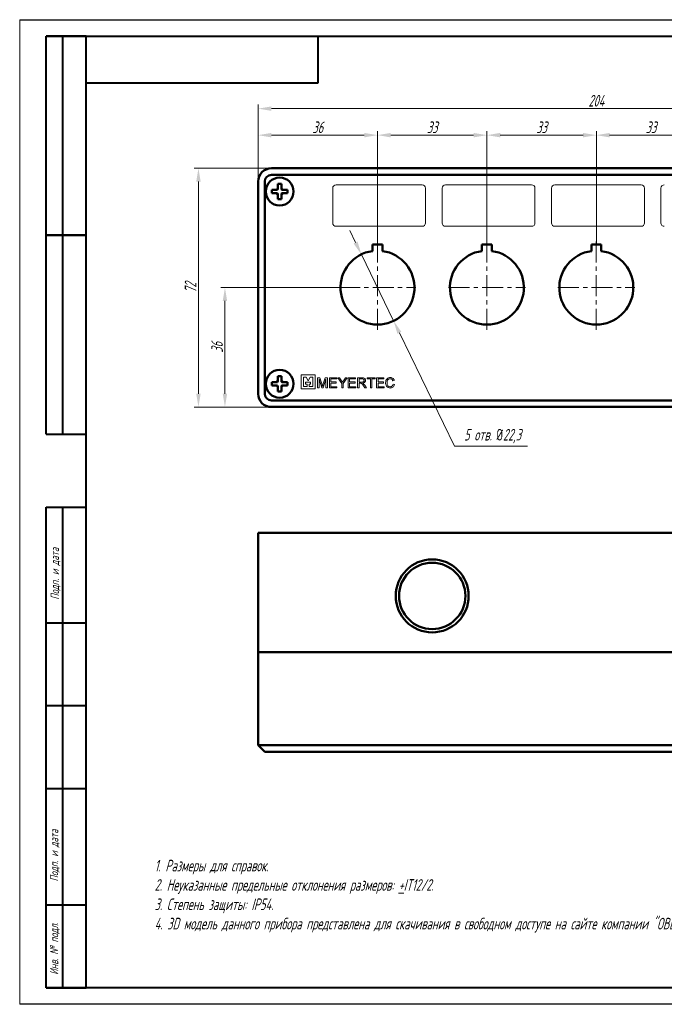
# Model space of a CAD drawing. Header units: millimetres. Extents: x 2171 to 3046, y 1134 to 1431.
# Tile 1 of 3: x 2171 to 2365, y 1134 to 1431. Entities that reach past the tile are written whole.
import ezdxf

# ---------------------------------------------------------------- set-up
doc = ezdxf.new("R2010")
doc.units = ezdxf.units.MM
doc.linetypes.add('ACAD_ISO12W100', pattern=[21, 12, -3, 0, -3, 0, -3])
doc.linetypes.add('CENTER', pattern=[10.16, 6.35, -1.27, 1.27, -1.27])
for name, color, linetype, lineweight in [('main', 5, 'Continuous', 50), ('size', 7, 'Continuous', 20), ('text', 7, 'Continuous', 20), ('ОСЕВЫЕ', 1, 'CENTER', 15)]:
    doc.layers.add(name, color=color, linetype=linetype, lineweight=lineweight)
doc.layers.add('ФОРМАТ', color=7, linetype='Continuous')
doc.styles.add('GOST', font='GOST.shx', dxfattribs={"width": 0.8, "oblique": 15})
doc.dimstyles.new('GOST', dxfattribs={"dimscale": 0, "dimtxt": 3.5, "dimasz": 4, "dimexe": 1.25, "dimexo": 0, "dimtad": 1, "dimdec": 1, "dimrnd": 0.5, "dimtxsty": 'GOST', "dimcen": 5, "dimclrd": 256, "dimclre": 256, "dimclrt": 256, "dimadec": 1, "dimazin": 2, "dimtfac": 1, "dimtdec": 4, "dimtmove": 0, "dimatfit": 3, "dimfxl": 0, "dimtolj": 1, "dimtzin": 0, "dimlwd": -1, "dimlwe": -1, "dimarcsym": 0})
doc.dimstyles.get("Standard").update_dxf_attribs({"dimtxt": 3.5, "dimasz": 4, "dimexe": 1.25, "dimexo": 0.0625, "dimgap": 1, "dimtad": 1, "dimtoh": 1, "dimrnd": 0.5, "dimtxsty": 'GOST', "dimcen": 0.1, "dimclrd": 256, "dimclre": 256, "dimadec": 0, "dimazin": 2, "dimtfac": 1, "dimtofl": 0, "dimtmove": 0, "dimatfit": 1, "dimfxl": 0, "dimtolj": 1, "dimtzin": 0, "dimlwd": -1, "dimlwe": 20, "dimarcsym": 0})

# ---------------------------------------------------------------- blocks, each defined once
blk = doc.blocks.new('*D294')
at = {"layer": 'Defpoints', "color": 0}
for p in [(2246.71, 1385.9), (2224.71, 1313.9), (2246.71, 1313.9)]:
    blk.add_point(p, dxfattribs=at)
at = {"layer": 'size', "ltscale": 5}
for p, q in [((2246.71, 1385.9), (2223.46, 1385.9)), ((2224.71, 1381.9), (2224.71, 1317.9)), ((2246.71, 1313.9), (2223.46, 1313.9))]:
    blk.add_line(p, q, dxfattribs=at)
at = {"layer": 'size'}
for points in [[(2225.37, 1381.9), (2224.04, 1381.9), (2224.71, 1385.9)], [(2224.04, 1317.9), (2225.37, 1317.9), (2224.71, 1313.9)]]:
    blk.add_solid(points, dxfattribs=at)
at = {"layer": 'size', "linetype": 'ByBlock', "insert": (2222.33, 1349.9), "char_height": 3.5, "attachment_point": 5, "rotation": 90, "style": 'GOST'}
blk.add_mtext('\\A1;72', dxfattribs=at)
blk = doc.blocks.new('*D295')
at = {"layer": 'Defpoints', "color": 0}
for p in [(2446.71, 1403.9), (2242.71, 1381.9), (2446.71, 1381.9)]:
    blk.add_point(p, dxfattribs=at)
at = {"layer": 'size', "ltscale": 5}
for p, q in [((2242.71, 1381.9), (2242.71, 1405.15)), ((2446.71, 1381.9), (2446.71, 1405.15)), ((2246.71, 1403.9), (2442.71, 1403.9))]:
    blk.add_line(p, q, dxfattribs=at)
at = {"layer": 'size'}
for points in [[(2246.71, 1404.57), (2246.71, 1403.23), (2242.71, 1403.9)], [(2442.71, 1403.23), (2442.71, 1404.57), (2446.71, 1403.9)]]:
    blk.add_solid(points, dxfattribs=at)
at = {"layer": 'size', "linetype": 'ByBlock', "insert": (2344.71, 1406.28), "char_height": 3.5, "attachment_point": 5, "style": 'GOST'}
blk.add_mtext('\\A1;204', dxfattribs=at)
blk = doc.blocks.new('*D296')
at = {"layer": 'Defpoints', "color": 0}
for p in [(2311.71, 1395.9), (2278.71, 1362.95), (2311.71, 1362.95)]:
    blk.add_point(p, dxfattribs=at)
at = {"layer": 'size', "ltscale": 5}
for p, q in [((2278.71, 1362.95), (2278.71, 1397.15)), ((2282.71, 1395.9), (2307.71, 1395.9)), ((2311.71, 1362.95), (2311.71, 1397.15))]:
    blk.add_line(p, q, dxfattribs=at)
at = {"layer": 'size'}
for points in [[(2282.71, 1396.57), (2282.71, 1395.23), (2278.71, 1395.9)], [(2307.71, 1395.23), (2307.71, 1396.57), (2311.71, 1395.9)]]:
    blk.add_solid(points, dxfattribs=at)
at = {"layer": 'size', "linetype": 'ByBlock', "insert": (2295.21, 1398.28), "char_height": 3.5, "attachment_point": 5, "style": 'GOST'}
blk.add_mtext('\\A1;33', dxfattribs=at)
blk = doc.blocks.new('*D297')
at = {"layer": 'Defpoints', "color": 0}
for p in [(2267.56, 1349.9), (2232.71, 1313.9), (2246.71, 1313.9)]:
    blk.add_point(p, dxfattribs=at)
at = {"layer": 'size'}
for p, q in [((2267.56, 1349.9), (2231.46, 1349.9)), ((2232.71, 1345.9), (2232.71, 1317.9)), ((2246.71, 1313.9), (2231.46, 1313.9))]:
    blk.add_line(p, q, dxfattribs=at)
for points in [[(2233.37, 1345.9), (2232.04, 1345.9), (2232.71, 1349.9)], [(2232.04, 1317.9), (2233.37, 1317.9), (2232.71, 1313.9)]]:
    blk.add_solid(points, dxfattribs=at)
at = {"layer": 'size', "linetype": 'ByBlock', "insert": (2230.33, 1331.9), "char_height": 3.5, "attachment_point": 5, "rotation": 90, "style": 'GOST'}
blk.add_mtext('\\A1;36', dxfattribs=at)
blk = doc.blocks.new('*D299')
at = {"layer": 'Defpoints', "color": 0}
for p in [(2344.71, 1395.9), (2311.71, 1362.95), (2344.71, 1362.95)]:
    blk.add_point(p, dxfattribs=at)
at = {"layer": 'size', "ltscale": 5}
for p, q in [((2311.71, 1362.95), (2311.71, 1397.15)), ((2315.71, 1395.9), (2340.71, 1395.9)), ((2344.71, 1362.95), (2344.71, 1397.15))]:
    blk.add_line(p, q, dxfattribs=at)
at = {"layer": 'size'}
for points in [[(2315.71, 1396.57), (2315.71, 1395.23), (2311.71, 1395.9)], [(2340.71, 1395.23), (2340.71, 1396.57), (2344.71, 1395.9)]]:
    blk.add_solid(points, dxfattribs=at)
at = {"layer": 'size', "linetype": 'ByBlock', "insert": (2328.21, 1398.28), "char_height": 3.5, "attachment_point": 5, "style": 'GOST'}
blk.add_mtext('\\A1;33', dxfattribs=at)
blk = doc.blocks.new('*D300')
at = {"layer": 'Defpoints', "color": 0}
for p in [(2377.71, 1395.9), (2344.71, 1362.95), (2377.71, 1362.95)]:
    blk.add_point(p, dxfattribs=at)
at = {"layer": 'size', "ltscale": 5}
for p, q in [((2344.71, 1362.95), (2344.71, 1397.15)), ((2348.71, 1395.9), (2373.71, 1395.9)), ((2377.71, 1362.95), (2377.71, 1397.15))]:
    blk.add_line(p, q, dxfattribs=at)
at = {"layer": 'size'}
for points in [[(2348.71, 1396.57), (2348.71, 1395.23), (2344.71, 1395.9)], [(2373.71, 1395.23), (2373.71, 1396.57), (2377.71, 1395.9)]]:
    blk.add_solid(points, dxfattribs=at)
at = {"layer": 'size', "linetype": 'ByBlock', "insert": (2361.21, 1398.28), "char_height": 3.5, "attachment_point": 5, "style": 'GOST'}
blk.add_mtext('\\A1;33', dxfattribs=at)
blk = doc.blocks.new('*D302')
at = {"layer": 'Defpoints', "color": 0}
for p in [(2278.71, 1395.9), (2242.71, 1381.9), (2278.71, 1362.95)]:
    blk.add_point(p, dxfattribs=at)
at = {"layer": 'size', "ltscale": 5}
for p, q in [((2242.71, 1381.9), (2242.71, 1397.15)), ((2246.71, 1395.9), (2274.71, 1395.9)), ((2278.71, 1362.95), (2278.71, 1397.15))]:
    blk.add_line(p, q, dxfattribs=at)
at = {"layer": 'size'}
for points in [[(2246.71, 1396.57), (2246.71, 1395.23), (2242.71, 1395.9)], [(2274.71, 1395.23), (2274.71, 1396.57), (2278.71, 1395.9)]]:
    blk.add_solid(points, dxfattribs=at)
at = {"layer": 'size', "linetype": 'ByBlock', "insert": (2260.71, 1398.28), "char_height": 3.5, "attachment_point": 5, "style": 'GOST'}
blk.add_mtext('\\A1;36', dxfattribs=at)
blk = doc.blocks.new('*D303')
at = {"layer": 'Defpoints', "color": 0}
for p in [(2273.84, 1359.93), (2283.58, 1339.87)]:
    blk.add_point(p, dxfattribs=at)
at = {"layer": 'size', "ltscale": 5}
for p, q in [((2272.09, 1363.53), (2270.34, 1367.13)), ((2273.84, 1359.93), (2283.58, 1339.87)), ((2301.91, 1302.11), (2285.32, 1336.27)), ((2323.93, 1302.11), (2301.91, 1302.11))]:
    blk.add_line(p, q, dxfattribs=at)
at = {"layer": 'size'}
for points in [[(2271.49, 1363.24), (2272.69, 1363.82), (2273.84, 1359.93)], [(2285.92, 1336.56), (2284.72, 1335.98), (2283.58, 1339.87)]]:
    blk.add_solid(points, dxfattribs=at)
at = {"layer": 'size', "color": 0, "linetype": 'ByBlock', "insert": (2313.42, 1305.13), "char_height": 3.5, "attachment_point": 5, "style": 'GOST'}
blk.add_mtext('\\A1;5 отв. {\\Q0;%%c}22,3', dxfattribs=at)

msp = doc.modelspace()

# ---------------------------------------------------------------- linework, layer by layer
at = {"layer": 'main'}
for p, q in [((2246.705, 1385.902), (2442.705, 1385.902)), ((2242.705, 1317.902), (2242.705, 1381.902)), ((2244.705, 1381.902), (2244.705, 1317.902)), ((2442.705, 1383.902), (2246.705, 1383.902)), ((2277.205, 1362.95), (2277.205, 1360.95)), ((2280.205, 1362.95), (2277.205, 1362.95)), ((2280.205, 1360.95), (2280.205, 1362.95)), ((2313.205, 1362.95), (2310.205, 1362.95)), ((2310.205, 1362.95), (2310.205, 1360.95)), ((2313.205, 1360.95), (2313.205, 1362.95)), ((2346.205, 1362.95), (2343.205, 1362.95)), ((2343.205, 1362.95), (2343.205, 1360.95)), ((2346.205, 1360.95), (2346.205, 1362.95)), ((2246.705, 1315.902), (2442.705, 1315.902)), ((2442.705, 1313.902), (2246.705, 1313.902)), ((2242.705, 1239.927), (2242.705, 1275.927)), ((2246.705, 1275.927), (2242.705, 1275.927)), ((2442.705, 1275.927), (2246.705, 1275.927)), ((2242.705, 1239.927), (2246.705, 1239.927)), ((2242.705, 1239.927), (2242.705, 1211.927)), ((2246.705, 1239.927), (2442.705, 1239.927)), ((2242.705, 1211.927), (2246.705, 1211.927)), ((2242.705, 1211.927), (2244.705, 1209.927)), ((2246.705, 1211.927), (2442.705, 1211.927)), ((2246.705, 1209.927), (2244.705, 1209.927)), ((2442.705, 1209.927), (2246.705, 1209.927)), ((2255.705, 1209.917), (2255.705, 1209.927)), ((2259.865, 1209.917), (2255.705, 1209.917)), ((2259.865, 1209.917), (2259.865, 1209.927)), ((2260.636, 1209.907), (2260.636, 1209.927)), ((2260.636, 1209.907), (2261.29, 1209.907)), ((2261.29, 1209.907), (2261.29, 1209.927)), ((2261.29, 1209.907), (2261.979, 1209.907)), ((2262.118, 1209.907), (2262.118, 1209.927)), ((2262.269, 1209.907), (2262.951, 1209.907)), ((2262.951, 1209.907), (2262.951, 1209.927)), ((2262.951, 1209.907), (2263.6, 1209.907)), ((2263.6, 1209.907), (2263.6, 1209.927)), ((2264.232, 1209.907), (2264.232, 1209.927)), ((2264.232, 1209.907), (2266.405, 1209.907)), ((2266.405, 1209.907), (2266.405, 1209.927)), ((2266.405, 1209.907), (2266.484, 1209.907)), ((2266.484, 1209.907), (2266.484, 1209.927)), ((2266.725, 1209.907), (2266.725, 1209.927)), ((2266.725, 1209.907), (2267.24, 1209.907)), ((2267.24, 1209.907), (2267.24, 1209.927)), ((2267.24, 1209.907), (2267.837, 1209.907)), ((2268.129, 1209.907), (2268.129, 1209.927)), ((2268.442, 1209.907), (2269.016, 1209.907)), ((2269.016, 1209.907), (2269.016, 1209.927)), ((2269.016, 1209.907), (2269.531, 1209.907)), ((2269.531, 1209.907), (2269.531, 1209.927)), ((2269.882, 1209.907), (2269.882, 1209.927)), ((2269.882, 1209.907), (2272.055, 1209.907)), ((2272.055, 1209.907), (2272.055, 1209.927)), ((2272.055, 1209.907), (2272.134, 1209.907)), ((2272.134, 1209.907), (2272.134, 1209.927)), ((2272.727, 1209.907), (2272.727, 1209.927)), ((2272.727, 1209.907), (2274.064, 1209.907)), ((2275.098, 1209.907), (2275.098, 1209.927)), ((2275.098, 1209.907), (2275.35, 1209.907)), ((2275.35, 1209.907), (2275.35, 1209.927)), ((2275.572, 1209.907), (2275.572, 1209.927)), ((2275.572, 1209.907), (2277.982, 1209.907)), ((2277.982, 1209.907), (2277.982, 1209.927)), ((2278.456, 1209.907), (2278.456, 1209.927)), ((2278.456, 1209.907), (2280.629, 1209.907)), ((2280.629, 1209.907), (2280.629, 1209.927)), ((2280.629, 1209.907), (2280.709, 1209.907)), ((2280.709, 1209.907), (2280.709, 1209.927)), ((2281.143, 1209.907), (2281.143, 1209.927)), ((2282.563, 1209.907), (2282.563, 1209.927)), ((2283.751, 1209.907), (2283.751, 1209.927)), ((2283.828, 1209.907), (2283.83, 1209.907)), ((2283.83, 1209.907), (2283.83, 1209.927))]:
    msp.add_line(p, q, dxfattribs=at)
at = {"layer": 'main', "flags": 128}
for points in [[(2248.691, 1379.833), (2248.692, 1380.011), (2248.692, 1380.189), (2248.692, 1380.367), (2248.692, 1380.544), (2248.692, 1380.72), (2248.692, 1380.896), (2248.693, 1381.071), (2248.693, 1381.245)], [(2249.723, 1381.244), (2249.723, 1381.07), (2249.722, 1380.895), (2249.722, 1380.719), (2249.722, 1380.543), (2249.722, 1380.366), (2249.722, 1380.188), (2249.722, 1380.01), (2249.721, 1379.832)], [(2248.274, 1378.387), (2248.096, 1378.388), (2247.918, 1378.388), (2247.74, 1378.388), (2247.563, 1378.388), (2247.387, 1378.388), (2247.211, 1378.389), (2247.036, 1378.389), (2246.862, 1378.389)], [(2246.863, 1379.419), (2247.037, 1379.419), (2247.212, 1379.419), (2247.388, 1379.418), (2247.564, 1379.418), (2247.741, 1379.418), (2247.919, 1379.418), (2248.097, 1379.418), (2248.275, 1379.417)], [(2251.548, 1378.384), (2251.374, 1378.384), (2251.199, 1378.385), (2251.023, 1378.385), (2250.847, 1378.385), (2250.67, 1378.385), (2250.492, 1378.385), (2250.314, 1378.385), (2250.135, 1378.386)], [(2250.136, 1379.416), (2250.315, 1379.415), (2250.493, 1379.415), (2250.671, 1379.415), (2250.848, 1379.415), (2251.024, 1379.415), (2251.2, 1379.415), (2251.375, 1379.414), (2251.549, 1379.414)], [(2248.688, 1376.559), (2248.688, 1376.733), (2248.688, 1376.908), (2248.689, 1377.084), (2248.689, 1377.26), (2248.689, 1377.437), (2248.689, 1377.615), (2248.689, 1377.793), (2248.69, 1377.972)], [(2249.72, 1377.971), (2249.719, 1377.792), (2249.719, 1377.614), (2249.719, 1377.436), (2249.719, 1377.259), (2249.719, 1377.083), (2249.718, 1376.907), (2249.718, 1376.732), (2249.718, 1376.558)], [(2248.691, 1321.833), (2248.692, 1322.011), (2248.692, 1322.189), (2248.692, 1322.367), (2248.692, 1322.544), (2248.692, 1322.72), (2248.692, 1322.896), (2248.693, 1323.071), (2248.693, 1323.245)], [(2249.723, 1323.244), (2249.723, 1323.07), (2249.722, 1322.895), (2249.722, 1322.719), (2249.722, 1322.543), (2249.722, 1322.366), (2249.722, 1322.188), (2249.722, 1322.01), (2249.721, 1321.832)], [(2248.274, 1320.387), (2248.096, 1320.388), (2247.918, 1320.388), (2247.74, 1320.388), (2247.563, 1320.388), (2247.387, 1320.388), (2247.211, 1320.389), (2247.036, 1320.389), (2246.862, 1320.389)], [(2246.863, 1321.419), (2247.037, 1321.419), (2247.212, 1321.419), (2247.388, 1321.418), (2247.564, 1321.418), (2247.741, 1321.418), (2247.919, 1321.418), (2248.097, 1321.418), (2248.275, 1321.417)], [(2248.688, 1318.559), (2248.688, 1318.733), (2248.688, 1318.908), (2248.689, 1319.084), (2248.689, 1319.26), (2248.689, 1319.437), (2248.689, 1319.615), (2248.689, 1319.793), (2248.69, 1319.972)], [(2249.72, 1319.971), (2249.719, 1319.792), (2249.719, 1319.614), (2249.719, 1319.436), (2249.719, 1319.259), (2249.719, 1319.083), (2249.718, 1318.907), (2249.718, 1318.732), (2249.718, 1318.558)], [(2251.548, 1320.384), (2251.374, 1320.384), (2251.199, 1320.385), (2251.023, 1320.385), (2250.847, 1320.385), (2250.67, 1320.385), (2250.492, 1320.385), (2250.314, 1320.385), (2250.135, 1320.386)], [(2250.136, 1321.416), (2250.315, 1321.415), (2250.493, 1321.415), (2250.671, 1321.415), (2250.848, 1321.415), (2251.024, 1321.415), (2251.2, 1321.415), (2251.375, 1321.414), (2251.549, 1321.414)]]:
    msp.add_lwpolyline(points, dxfattribs=at)
at = {"layer": 'main'}
for centre, radius in [((2249.205, 1378.902), 4.2), ((2249.205, 1320.902), 4.2), ((2295.205, 1256.927), 11), ((2295.205, 1256.927), 10)]:
    msp.add_circle(centre, radius, dxfattribs=at)
for centre, radius, start, end in [((2246.705, 1381.902), 4, 90, 180), ((2246.705, 1381.902), 2, 90, 180), ((2249.188, 1360.836), 20.416, 88.49774, 91.3887), ((2267.28, 1378.884), 20.424, 178.49797, 181.38774), ((2249.205, 1378.902), 1.064, 208.90572, 240.97997), ((2249.205, 1378.902), 1.064, 118.90572, 150.97997), ((2249.205, 1378.902), 0.851, 217.18395, 232.70175), ((2249.205, 1378.902), 0.851, 127.18395, 142.70175), ((2249.205, 1378.902), 1.064, 298.90572, 330.97997), ((2249.205, 1378.902), 0.851, 307.18395, 322.70175), ((2249.205, 1378.902), 1.064, 28.90572, 60.97997), ((2249.205, 1378.902), 0.851, 37.18395, 52.70175), ((2231.132, 1378.92), 20.423, 358.49791, 1.38781), ((2249.224, 1396.982), 20.43, 268.49834, 271.38727), ((2278.705, 1349.902), 11.15, 97.73139, 82.26861), ((2311.705, 1349.902), 11.15, 97.73139, 82.26861), ((2344.705, 1349.902), 11.15, 97.73139, 82.26861), ((2249.205, 1320.902), 1.064, 118.90572, 150.97997), ((2249.187, 1302.827), 20.424, 88.49799, 91.38773), ((2249.205, 1320.902), 1.064, 28.90572, 60.97997), ((2267.28, 1320.884), 20.424, 178.49798, 181.38774), ((2249.205, 1320.902), 1.064, 208.90572, 240.97997), ((2249.205, 1320.902), 0.851, 217.18395, 232.70175), ((2249.205, 1320.902), 0.851, 127.18395, 142.70175), ((2249.205, 1320.902), 0.851, 307.18395, 322.70175), ((2249.205, 1320.902), 1.064, 298.90572, 330.97997), ((2249.205, 1320.902), 0.851, 37.18395, 52.70175), ((2231.132, 1320.92), 20.423, 358.4979, 1.38782), ((2246.705, 1317.902), 4, 180, 270), ((2246.705, 1317.902), 2, 180, 270), ((2249.223, 1338.976), 20.424, 268.49798, 271.38774)]:
    msp.add_arc(centre, radius, start, end, dxfattribs=at)
for points, knots in [([(2248.274, 1378.387), (2248.284, 1378.387), (2248.345, 1378.387), (2248.428, 1378.387), (2248.506, 1378.387), (2248.527, 1378.387)], [0, 0, 0, 0, 0.1186725, 0.7551975, 1, 1, 1, 1]), ([(2248.529, 1379.417), (2248.507, 1379.417), (2248.429, 1379.417), (2248.346, 1379.417), (2248.285, 1379.417), (2248.275, 1379.417)], [0, 0, 0, 0, 0.2448025, 0.8813275, 1, 1, 1, 1]), ([(2248.69, 1378.225), (2248.69, 1378.203), (2248.69, 1378.126), (2248.69, 1378.043), (2248.69, 1377.981), (2248.69, 1377.972)], [0, 0, 0, 0, 0.24480263, 0.88132758, 1, 1, 1, 1]), ([(2248.691, 1379.833), (2248.691, 1379.823), (2248.691, 1379.762), (2248.691, 1379.679), (2248.691, 1379.601), (2248.691, 1379.58)], [0, 0, 0, 0, 0.1186726, 0.7551976, 1, 1, 1, 1]), ([(2249.72, 1377.971), (2249.72, 1377.98), (2249.72, 1378.041), (2249.72, 1378.124), (2249.72, 1378.202), (2249.72, 1378.224)], [0, 0, 0, 0, 0.1186724, 0.7551974, 1, 1, 1, 1]), ([(2249.721, 1379.579), (2249.721, 1379.6), (2249.721, 1379.678), (2249.721, 1379.761), (2249.721, 1379.822), (2249.721, 1379.832)], [0, 0, 0, 0, 0.2448024, 0.8813274, 1, 1, 1, 1]), ([(2249.882, 1378.386), (2249.904, 1378.386), (2249.982, 1378.386), (2250.065, 1378.386), (2250.126, 1378.386), (2250.135, 1378.386)], [0, 0, 0, 0, 0.2448025, 0.8813275, 1, 1, 1, 1]), ([(2250.136, 1379.416), (2250.127, 1379.416), (2250.066, 1379.416), (2249.983, 1379.416), (2249.905, 1379.416), (2249.883, 1379.416)], [0, 0, 0, 0, 0.1186725, 0.7551975, 1, 1, 1, 1]), ([(2248.691, 1321.833), (2248.691, 1321.823), (2248.691, 1321.762), (2248.691, 1321.679), (2248.691, 1321.601), (2248.691, 1321.58)], [0, 0, 0, 0, 0.1186725, 0.7551975, 1, 1, 1, 1]), ([(2249.721, 1321.579), (2249.721, 1321.6), (2249.721, 1321.678), (2249.721, 1321.761), (2249.721, 1321.822), (2249.721, 1321.832)], [0, 0, 0, 0, 0.2448025, 0.8813275, 1, 1, 1, 1]), ([(2248.274, 1320.387), (2248.284, 1320.387), (2248.345, 1320.387), (2248.428, 1320.387), (2248.506, 1320.387), (2248.527, 1320.387)], [0, 0, 0, 0, 0.1186725, 0.7551975, 1, 1, 1, 1]), ([(2248.529, 1321.417), (2248.507, 1321.417), (2248.429, 1321.417), (2248.346, 1321.417), (2248.285, 1321.417), (2248.275, 1321.417)], [0, 0, 0, 0, 0.2448025, 0.8813275, 1, 1, 1, 1]), ([(2248.69, 1320.225), (2248.69, 1320.203), (2248.69, 1320.126), (2248.69, 1320.043), (2248.69, 1319.981), (2248.69, 1319.972)], [0, 0, 0, 0, 0.2448025, 0.8813275, 1, 1, 1, 1]), ([(2249.72, 1319.971), (2249.72, 1319.98), (2249.72, 1320.042), (2249.72, 1320.124), (2249.72, 1320.202), (2249.72, 1320.224)], [0, 0, 0, 0, 0.1186725, 0.7551975, 1, 1, 1, 1]), ([(2249.882, 1320.386), (2249.904, 1320.386), (2249.982, 1320.386), (2250.065, 1320.386), (2250.126, 1320.386), (2250.135, 1320.386)], [0, 0, 0, 0, 0.2448025, 0.8813275, 1, 1, 1, 1]), ([(2250.136, 1321.416), (2250.127, 1321.416), (2250.066, 1321.416), (2249.983, 1321.416), (2249.905, 1321.416), (2249.883, 1321.416)], [0, 0, 0, 0, 0.1186725, 0.7551975, 1, 1, 1, 1]), ([(2261.979, 1209.907), (2262.005, 1209.907), (2262.053, 1209.907), (2262.098, 1209.907), (2262.118, 1209.907)], [0, 0, 0, 0, 0.560002, 1, 1, 1, 1]), ([(2262.118, 1209.907), (2262.146, 1209.907), (2262.195, 1209.907), (2262.246, 1209.907), (2262.269, 1209.907)], [0, 0, 0, 0, 0.5599972, 1, 1, 1, 1]), ([(2267.837, 1209.907), (2267.892, 1209.907), (2267.989, 1209.907), (2268.086, 1209.907), (2268.129, 1209.907)], [0, 0, 0, 0, 0.5600011, 1, 1, 1, 1]), ([(2268.129, 1209.907), (2268.187, 1209.907), (2268.292, 1209.907), (2268.396, 1209.907), (2268.442, 1209.907)], [0, 0, 0, 0, 0.5600006, 1, 1, 1, 1])]:
    msp.add_open_spline(points, degree=3, knots=knots, dxfattribs=at)
at = {"layer": 'text'}
for p, q in [((2265.205, 1379.902), (2265.205, 1369.402)), ((2292.205, 1380.902), (2266.205, 1380.902)), ((2293.205, 1369.402), (2293.205, 1379.902)), ((2298.205, 1379.902), (2298.205, 1369.402)), ((2325.205, 1380.902), (2299.205, 1380.902)), ((2326.205, 1369.402), (2326.205, 1379.902)), ((2331.205, 1379.902), (2331.205, 1369.402)), ((2358.205, 1380.902), (2332.205, 1380.902)), ((2359.205, 1369.402), (2359.205, 1379.902)), ((2364.205, 1379.902), (2364.205, 1369.402)), ((2266.205, 1368.402), (2292.205, 1368.402)), ((2299.205, 1368.402), (2325.205, 1368.402)), ((2332.205, 1368.402), (2358.205, 1368.402)), ((2259.865, 1323.561), (2255.705, 1323.561)), ((2255.705, 1323.561), (2255.705, 1319.402)), ((2257.197, 1322.881), (2256.394, 1322.881)), ((2256.394, 1322.881), (2256.394, 1320.088)), ((2257.785, 1321.803), (2257.197, 1322.881)), ((2258.373, 1322.881), (2257.785, 1321.803)), ((2259.176, 1322.881), (2258.373, 1322.881)), ((2259.176, 1320.088), (2259.176, 1322.881)), ((2259.865, 1319.402), (2259.865, 1323.561)), ((2260.636, 1319.665), (2260.636, 1322.747)), ((2260.636, 1322.747), (2261.29, 1322.747)), ((2261.888, 1319.665), (2261.071, 1322.272)), ((2261.071, 1322.272), (2261.071, 1319.665)), ((2261.29, 1322.747), (2261.979, 1320.584)), ((2262.269, 1320.621), (2262.951, 1322.747)), ((2263.165, 1322.272), (2262.343, 1319.665)), ((2262.951, 1322.747), (2263.6, 1322.747)), ((2263.165, 1319.665), (2263.165, 1322.272)), ((2263.6, 1322.747), (2263.6, 1319.665)), ((2264.232, 1319.665), (2264.232, 1322.747)), ((2264.232, 1322.747), (2266.405, 1322.747)), ((2266.405, 1322.391), (2264.666, 1322.391)), ((2264.666, 1322.391), (2264.666, 1321.443)), ((2266.405, 1322.747), (2266.405, 1322.391)), ((2267.911, 1320.97), (2266.725, 1322.747)), ((2266.725, 1322.747), (2267.24, 1322.747)), ((2267.24, 1322.747), (2267.837, 1321.804)), ((2269.531, 1322.747), (2268.345, 1320.97)), ((2268.442, 1321.84), (2269.016, 1322.747)), ((2269.016, 1322.747), (2269.531, 1322.747)), ((2269.882, 1319.665), (2269.882, 1322.747)), ((2269.882, 1322.747), (2272.055, 1322.747)), ((2272.055, 1322.391), (2270.317, 1322.391)), ((2270.317, 1322.391), (2270.317, 1321.443)), ((2272.055, 1322.747), (2272.055, 1322.391)), ((2272.727, 1319.665), (2272.727, 1322.747)), ((2272.727, 1322.747), (2274.064, 1322.747)), ((2274.08, 1322.391), (2273.162, 1322.391)), ((2273.162, 1322.391), (2273.162, 1321.403)), ((2275.572, 1322.391), (2275.572, 1322.747)), ((2275.572, 1322.747), (2277.982, 1322.747)), ((2276.56, 1322.391), (2275.572, 1322.391)), ((2276.56, 1319.665), (2276.56, 1322.391)), ((2277.982, 1322.391), (2276.994, 1322.391)), ((2276.994, 1322.391), (2276.994, 1319.665)), ((2277.982, 1322.747), (2277.982, 1322.391)), ((2278.456, 1319.665), (2278.456, 1322.747)), ((2278.456, 1322.747), (2280.629, 1322.747)), ((2280.629, 1322.391), (2278.891, 1322.391)), ((2278.891, 1322.391), (2278.891, 1321.443)), ((2280.629, 1322.747), (2280.629, 1322.391)), ((2283.751, 1321.89), (2283.316, 1321.797)), ((2255.705, 1319.402), (2259.865, 1319.402)), ((2256.394, 1320.088), (2257.488, 1320.088)), ((2257.014, 1320.794), (2257.014, 1321.393)), ((2257.014, 1321.393), (2258.556, 1321.393)), ((2257.488, 1320.794), (2257.014, 1320.794)), ((2257.488, 1320.088), (2257.488, 1320.794)), ((2258.556, 1320.794), (2258.082, 1320.794)), ((2258.082, 1320.794), (2258.082, 1320.088)), ((2258.082, 1320.088), (2259.176, 1320.088)), ((2258.556, 1321.393), (2258.556, 1320.794)), ((2261.071, 1319.665), (2260.636, 1319.665)), ((2262.343, 1319.665), (2261.888, 1319.665)), ((2263.6, 1319.665), (2263.165, 1319.665)), ((2266.484, 1319.665), (2264.232, 1319.665)), ((2264.666, 1321.443), (2266.286, 1321.443)), ((2266.286, 1321.087), (2264.666, 1321.087)), ((2264.666, 1321.087), (2264.666, 1320.02)), ((2264.666, 1320.02), (2266.484, 1320.02)), ((2266.286, 1321.443), (2266.286, 1321.087)), ((2266.484, 1320.02), (2266.484, 1319.665)), ((2267.911, 1319.665), (2267.911, 1320.97)), ((2268.345, 1319.665), (2267.911, 1319.665)), ((2268.345, 1320.97), (2268.345, 1319.665)), ((2272.134, 1319.665), (2269.882, 1319.665)), ((2270.317, 1321.443), (2271.937, 1321.443)), ((2271.937, 1321.087), (2270.317, 1321.087)), ((2270.317, 1321.087), (2270.317, 1320.02)), ((2270.317, 1320.02), (2272.134, 1320.02)), ((2271.937, 1321.443), (2271.937, 1321.087)), ((2272.134, 1320.02), (2272.134, 1319.665)), ((2273.162, 1319.665), (2272.727, 1319.665)), ((2273.162, 1321.403), (2273.987, 1321.403)), ((2273.607, 1321.048), (2273.162, 1321.048)), ((2273.162, 1321.048), (2273.162, 1319.665)), ((2274.852, 1319.665), (2274.468, 1320.315)), ((2274.845, 1320.515), (2275.35, 1319.665)), ((2275.35, 1319.665), (2274.852, 1319.665)), ((2276.994, 1319.665), (2276.56, 1319.665)), ((2280.709, 1319.665), (2278.456, 1319.665)), ((2278.891, 1321.443), (2280.511, 1321.443)), ((2280.511, 1321.087), (2278.891, 1321.087)), ((2278.891, 1321.087), (2278.891, 1320.02)), ((2278.891, 1320.02), (2280.709, 1320.02)), ((2280.511, 1321.443), (2280.511, 1321.087)), ((2280.709, 1320.02), (2280.709, 1319.665)), ((2283.395, 1320.752), (2283.83, 1320.651))]:
    msp.add_line(p, q, dxfattribs=at)
for centre, start, end in [((2266.205, 1379.902), 90, 180), ((2292.205, 1379.902), 0, 90), ((2299.205, 1379.902), 90, 180), ((2325.205, 1379.902), 0, 90), ((2332.205, 1379.902), 90, 180), ((2358.205, 1379.902), 0, 90), ((2365.205, 1379.902), 90, 180), ((2266.205, 1369.402), 180, 270), ((2292.205, 1369.402), 270, 0), ((2299.205, 1369.402), 180, 270), ((2325.205, 1369.402), 270, 0), ((2332.205, 1369.402), 180, 270), ((2358.205, 1369.402), 270, 0), ((2365.205, 1369.402), 180, 270)]:
    msp.add_arc(centre, 1, start, end, dxfattribs=at)
for points, knots in [([(2267.837, 1321.804), (2267.892, 1321.719), (2267.989, 1321.566), (2268.086, 1321.413), (2268.129, 1321.346)], [0, 0, 0, 0, 0.5600011, 1, 1, 1, 1]), ([(2268.129, 1321.346), (2268.187, 1321.438), (2268.292, 1321.602), (2268.396, 1321.767), (2268.442, 1321.84)], [0, 0, 0, 0, 0.5600006, 1, 1, 1, 1]), ([(2273.987, 1321.403), (2274.077, 1321.405), (2274.255, 1321.408), (2274.502, 1321.495), (2274.639, 1321.695), (2274.655, 1321.836), (2274.663, 1321.906)], [0, 0, 0, 0, 0.28156259, 0.56023806, 0.77987131, 1, 1, 1, 1]), ([(2274.064, 1322.747), (2274.206, 1322.745), (2274.488, 1322.742), (2274.868, 1322.574), (2275.064, 1322.249), (2275.087, 1322.027), (2275.098, 1321.916)], [0, 0, 0, 0, 0.28167213, 0.55920267, 0.77941086, 1, 1, 1, 1]), ([(2274.663, 1321.906), (2274.654, 1321.987), (2274.635, 1322.148), (2274.421, 1322.37), (2274.209, 1322.383), (2274.08, 1322.391)], [0, 0, 0, 0, 0.28040519, 0.55998055, 1, 1, 1, 1]), ([(2275.098, 1321.916), (2275.085, 1321.795), (2275.06, 1321.555), (2274.776, 1321.199), (2274.468, 1321.13), (2274.28, 1321.087)], [0, 0, 0, 0, 0.2805171, 0.5605015, 1, 1, 1, 1]), ([(2281.143, 1321.228), (2281.16, 1321.451), (2281.193, 1321.894), (2281.536, 1322.439), (2282.041, 1322.738), (2282.389, 1322.77), (2282.563, 1322.786)], [0, 0, 0, 0, 0.2804924, 0.55957, 0.7796157, 1, 1, 1, 1]), ([(2282.542, 1322.43), (2282.433, 1322.423), (2282.216, 1322.408), (2281.924, 1322.242), (2281.707, 1321.967), (2281.601, 1321.613), (2281.586, 1321.358), (2281.578, 1321.23)], [0, 0, 0, 0, 0.1867217, 0.3729054, 0.5592359, 0.7794216, 1, 1, 1, 1]), ([(2283.316, 1321.797), (2283.282, 1321.893), (2283.214, 1322.084), (2283.023, 1322.304), (2282.782, 1322.416), (2282.622, 1322.426), (2282.542, 1322.43)], [0, 0, 0, 0, 0.2805542, 0.5597378, 0.779654, 1, 1, 1, 1]), ([(2282.563, 1322.786), (2282.714, 1322.775), (2283.016, 1322.753), (2283.386, 1322.53), (2283.633, 1322.226), (2283.712, 1322.002), (2283.751, 1321.89)], [0, 0, 0, 0, 0.2800805, 0.5594486, 0.7795487, 1, 1, 1, 1]), ([(2261.979, 1320.584), (2262.005, 1320.5), (2262.053, 1320.349), (2262.098, 1320.198), (2262.118, 1320.131)], [0, 0, 0, 0, 0.560002, 1, 1, 1, 1]), ([(2262.118, 1320.131), (2262.146, 1320.223), (2262.195, 1320.386), (2262.246, 1320.549), (2262.269, 1320.621)], [0, 0, 0, 0, 0.5599972, 1, 1, 1, 1]), ([(2273.821, 1321.033), (2273.781, 1321.038), (2273.71, 1321.048), (2273.638, 1321.048), (2273.607, 1321.048)], [0, 0, 0, 0, 0.5598498, 1, 1, 1, 1]), ([(2274.468, 1320.315), (2274.373, 1320.473), (2274.241, 1320.692), (2274.026, 1320.953), (2273.889, 1321.007), (2273.821, 1321.033)], [0, 0, 0, 0, 0.5608799, 0.7807287, 1, 1, 1, 1]), ([(2274.28, 1321.087), (2274.328, 1321.063), (2274.413, 1321.021), (2274.487, 1320.961), (2274.52, 1320.935)], [0, 0, 0, 0, 0.5601255, 1, 1, 1, 1]), ([(2274.52, 1320.935), (2274.589, 1320.863), (2274.712, 1320.734), (2274.804, 1320.582), (2274.845, 1320.515)], [0, 0, 0, 0, 0.559795, 1, 1, 1, 1]), ([(2282.572, 1319.625), (2282.341, 1319.642), (2281.88, 1319.676), (2281.394, 1320.144), (2281.181, 1320.693), (2281.156, 1321.05), (2281.143, 1321.228)], [0, 0, 0, 0, 0.27995503, 0.5580881, 0.7789117, 1, 1, 1, 1]), ([(2281.578, 1321.23), (2281.586, 1321.065), (2281.604, 1320.735), (2281.783, 1320.292), (2282.141, 1320.026), (2282.401, 1319.996), (2282.531, 1319.981)], [0, 0, 0, 0, 0.2812448, 0.5607155, 0.7801379, 1, 1, 1, 1]), ([(2282.531, 1319.981), (2282.649, 1319.992), (2282.886, 1320.015), (2283.247, 1320.277), (2283.339, 1320.572), (2283.395, 1320.752)], [0, 0, 0, 0, 0.2807101, 0.5609046, 1, 1, 1, 1]), ([(2283.83, 1320.651), (2283.779, 1320.493), (2283.677, 1320.178), (2283.352, 1319.834), (2282.961, 1319.651), (2282.702, 1319.634), (2282.572, 1319.625)], [0, 0, 0, 0, 0.2802564, 0.5595459, 0.7795904, 1, 1, 1, 1])]:
    msp.add_open_spline(points, degree=3, knots=knots, dxfattribs=at)
at = {"layer": 'ОСЕВЫЕ'}
for p, q in [((2278.705, 1337.192), (2278.705, 1364.523)), ((2311.705, 1337.192), (2311.705, 1364.523)), ((2344.705, 1337.192), (2344.705, 1364.523)), ((2267.112, 1349.902), (2290.299, 1349.902)), ((2300.112, 1349.902), (2323.299, 1349.902)), ((2333.112, 1349.902), (2356.299, 1349.902))]:
    msp.add_line(p, q, dxfattribs=at)
at = {"layer": 'ФОРМАТ', "lineweight": 0}
msp.add_line((2170.806, 1430.729), (2170.806, 1133.729), dxfattribs=at)
at = {"layer": 'ФОРМАТ', "linetype": 'ByBlock', "ltscale": 5}
for p, q in [((2170.806, 1430.729), (2590.806, 1430.729)), ((2590.806, 1133.729), (2170.806, 1133.729))]:
    msp.add_line(p, q, dxfattribs=at)
at = {"layer": 'ФОРМАТ', "linetype": 'Continuous', "lineweight": 40}
for p, q in [((2178.806, 1305.729), (2178.806, 1425.729)), ((2190.806, 1425.729), (2178.806, 1425.729)), ((2178.806, 1305.729), (2178.806, 1425.729)), ((2183.806, 1305.729), (2183.806, 1425.729)), ((2183.806, 1305.729), (2183.806, 1425.729)), ((2260.806, 1411.729), (2260.806, 1425.729)), ((2190.806, 1411.729), (2260.806, 1411.729)), ((2178.806, 1365.729), (2190.806, 1365.729)), ((2190.806, 1365.729), (2178.806, 1365.729)), ((2178.806, 1305.729), (2190.806, 1305.729)), ((2178.806, 1138.729), (2178.806, 1283.729)), ((2178.806, 1283.729), (2190.806, 1283.729)), ((2183.806, 1138.729), (2183.806, 1283.729)), ((2190.806, 1248.729), (2178.806, 1248.729)), ((2190.806, 1223.729), (2178.806, 1223.729)), ((2190.806, 1198.729), (2178.806, 1198.729)), ((2178.806, 1163.729), (2190.806, 1163.729)), ((2178.806, 1138.729), (2190.806, 1138.729))]:
    msp.add_line(p, q, dxfattribs=at)
at = {"layer": 'ФОРМАТ', "linetype": 'ByBlock', "lineweight": 40, "ltscale": 5}
for p, q in [((2178.806, 1425.729), (2585.806, 1425.729)), ((2190.806, 1138.729), (2190.806, 1425.729)), ((2585.806, 1138.729), (2178.806, 1138.729))]:
    msp.add_line(p, q, dxfattribs=at)

# ---------------------------------------------------------------- texts
at = {"layer": 'text', "linetype": 'ByBlock', "ltscale": 5, "insert": (2211.499, 1177.323), "char_height": 3.5, "width": 178.68119, "attachment_point": 1, "style": 'GOST'}
msp.add_mtext('\\pxqj;1. Размеры для справок.\\P\\pq*;2. Неуказанные предельные отклонения размеров: {\\L+}IT12/2.\\P3. Степень защиты: IP54.\\P4{\\FGost|c0;. 3D модель данного прибора представлена для скачивания в свободном доступе на сайте компании "ОВЕН" в формате *.STEP.}', dxfattribs=at)
at = {"layer": 'ФОРМАТ', "char_height": 2.5, "attachment_point": 1, "rotation": 90, "style": 'GOST'}
for s, insert in [('{\\Q15;\\W0.8;Подп. и дата}', (2180.156, 1255.78)), ('{\\Q15;\\W0.8;Подп. и дата}', (2179.926, 1170.788)), ('{\\FGost|c0;Инв. № подл.}', (2179.926, 1142.624))]:
    msp.add_mtext(s, dxfattribs=dict(at, insert=insert))

# ---------------------------------------------------------------- dimensions: what is measured, and where the dimension line sits
at = {"layer": 'size', "linetype": 'ByBlock', "ltscale": 5}
dim = msp.add_linear_dim(base=(2446.705, 1403.902), p1=(2242.705, 1381.902), p2=(2446.705, 1381.902), dimstyle='GOST', override={"dimscale": 1, "dimlfac": 1, "dimtxsty": 'GOST', "dimsah": 1, "dimtolj": 1}, dxfattribs=at)
dim.commit()
dim.dimension.update_dxf_attribs({"geometry": '*D295', "text_midpoint": (2344.705, 1406.277)})
at = {"layer": 'size', "ltscale": 5}
for base, p1, p2, picture, middle in [((2278.705, 1395.902), (2242.705, 1381.902), (2278.705, 1362.95), '*D302', (2260.705, 1398.277)), ((2311.705, 1395.902), (2278.705, 1362.95), (2311.705, 1362.95), '*D296', (2295.205, 1398.277)), ((2344.705, 1395.902), (2311.705, 1362.95), (2344.705, 1362.95), '*D299', (2328.205, 1398.277)), ((2377.705, 1395.902), (2344.705, 1362.95), (2377.705, 1362.95), '*D300', (2361.205, 1398.277))]:
    dim = msp.add_linear_dim(base=base, p1=p1, p2=p2, dimstyle='GOST', override={"dimscale": 1, "dimtxsty": 'GOST'}, dxfattribs=at)
    dim.commit()
    dim.dimension.update_dxf_attribs({"geometry": picture, "text_midpoint": middle})
at = {"layer": 'size', "linetype": 'ACAD_ISO12W100', "ltscale": 5}
dim = msp.add_linear_dim(base=(2224.705, 1313.902), p1=(2246.705, 1385.902), p2=(2246.705, 1313.902), angle=90, dimstyle='GOST', override={"dimscale": 1, "dimlfac": 1, "dimtxsty": 'GOST', "dimsah": 1, "dimtolj": 1}, dxfattribs=at)
dim.commit()
dim.dimension.update_dxf_attribs({"geometry": '*D294', "text_midpoint": (2222.33, 1349.902)})
at = {"layer": 'size', "ltscale": 5}
dim = msp.add_diameter_dim_2p(p1=(2273.836, 1359.932), p2=(2283.575, 1339.871), text='5 отв. {\\Q0;%%c}22,3', dimstyle='Standard', override={"dimlfac": 1, "dimtxsty": 'GOST', "dimsah": 1, "dimtofl": 1, "dimtmove": 1, "dimtolj": 1}, dxfattribs=at)
dim.commit()
dim.dimension.update_dxf_attribs({"geometry": '*D303', "text_midpoint": (2301.906, 1302.114), "dimtype": 163})
at = {"layer": 'size'}
dim = msp.add_linear_dim(base=(2232.705, 1313.902), p1=(2267.555, 1349.902), p2=(2246.705, 1313.902), angle=90, dimstyle='GOST', override={"dimscale": 1, "dimasz": 4, "dimtxsty": 'GOST'}, dxfattribs=at)
dim.commit()
dim.dimension.update_dxf_attribs({"geometry": '*D297', "text_midpoint": (2230.33, 1331.902)})

doc.saveas('drawing.dxf')
